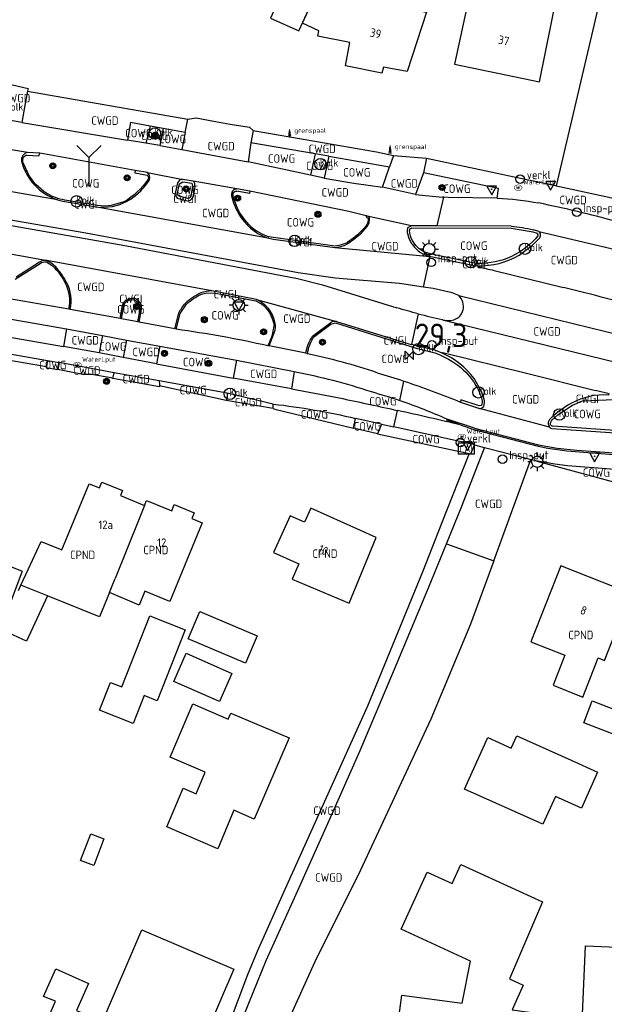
# Model space of a CAD drawing. Header units: metres. Extents: x 159597 to 163409, y 443622 to 446014.
# Tile 18 of 68: x 160207 to 160269, y 445674 to 445778. Entities that reach past the tile are written whole.
import ezdxf
from ezdxf.enums import TextEntityAlignment as Align

# ---------------------------------------------------------------- set-up
doc = ezdxf.new("R2010")
doc.units = ezdxf.units.M
doc.header["$LTSCALE"] = 4
doc.layers.get('0').update_dxf_attribs({"linetype": 'CONTINUOUS'})
for name, color, linetype in [('COWG', 7, 'CONTINUOUS'), ('CPND', 7, 'CONTINUOUS'), ('CWGD', 7, 'CONTINUOUS'), ('CWGI', 7, 'CONTINUOUS'), ('G_GBIP1', 2, 'ByLayer'), ('G_OTD', 32, 'CONTINUOUS'), ('G_OWG', 6, 'CONTINUOUS'), ('G_PND', 1, 'CONTINUOUS'), ('G_WGD', 7, 'CONTINUOUS'), ('G_WGI', 1, 'CONTINUOUS'), ('LVGO', 3, 'CONTINUOUS'), ('NAR', 7, 'CONTINUOUS'), ('PPALHM', 10, 'CONTINUOUS'), ('PVGO', 102, 'CONTINUOUS')]:
    doc.layers.add(name, color=color, linetype=linetype)
for name, color, linetype, true_color in [('PBRD', 7, 'CONTINUOUS', 0xbd2877), ('PKST', 7, 'CONTINUOUS', 0xbd2877), ('PPAL', 7, 'CONTINUOUS', 0xbd2877), ('PPUT', 7, 'CONTINUOUS', 0xbd2877)]:
    doc.layers.add(name, color=color, linetype=linetype, true_color=true_color)
doc.styles.add('ISO', font='ISO')
doc.styles.get("Standard").update_dxf_attribs({"font": 'ISO'})
doc.linetypes.add('HAAG', pattern='A,0.25,-0.25,[151,BLOK.SHX,S=0.25,R=0,X=0,Y=0],-0.25,0.25', length=1)

# ---------------------------------------------------------------- blocks, each defined once
blk = doc.blocks.new('boom')
at = {"color": 0}
for radius in [0.315, 0.225, 0.135]:
    blk.add_circle((0, 0), radius, dxfattribs=at)
blk = doc.blocks.new('verkeersbord')
at = {"color": 0}
for p, q in [((0.5, 0.32), (-0.5, 0.32)), ((-0.5, 0.32), (0, -0.6)), ((0, -0.6), (0.5, 0.32))]:
    blk.add_line(p, q, dxfattribs=at)
blk = doc.blocks.new('kolk')
at = {"color": 0}
blk.add_circle((0, 0), 0.6, dxfattribs=at)
at = {"color": 0, "linetype": 'Continuous', "style": 'ISO'}
blk.add_attdef('KOLK', (-0.04, -0.26), '', height=0.8, dxfattribs=at)
blk = doc.blocks.new('grensmarkering')
at = {"linetype": 'ByBlock', "lineweight": -2}
h = blk.add_hatch(color=0, dxfattribs=at)
h.dxf.hatch_style = 1
h.paths.add_polyline_path([(0.09, 0.55, 0.219912), (0.05, 0.61, -0.457379), (0.04, 0.66, 2.245674), (-0.04, 0.66, -0.457379), (-0.05, 0.61, 0.219912), (-0.09, 0.55), (-0.15, 0.04), (-0.18, 0.04), (-0.18, 0.01, 0.018367), (-0.1, 0, -0.954633), (0.1, 0, 0.018367), (0.18, 0.01), (0.18, 0.04), (0.15, 0.04)])
at = {"linetype": 'ByBlock', "lineweight": -2, "true_color": 0x681648}
h = blk.add_hatch(color=219, dxfattribs=at)
h.dxf.hatch_style = 1
h.paths.add_polyline_path([(0.1, 0, 1), (-0.1, 0, 1)])
at = {"linetype": 'ByBlock', "lineweight": -2}
h = blk.add_hatch(color=0, dxfattribs=at)
h.dxf.hatch_style = 1
h.paths.add_polyline_path([(0.18, -0.04, -0.022381), (0.08, -0.06, -0.528879), (-0.08, -0.06, -0.022381), (-0.18, -0.04), (-0.18, -0.13, 0.083333), (0.18, -0.13)])
at = {"color": 0, "linetype": 'ByBlock', "lineweight": -2}
blk.add_attdef('GRENSMARKERING', (0.5, 0.35), '', height=0.5, dxfattribs=at)
blk = doc.blocks.new('lichtmast')
at = {"color": 0}
for p, q in [((-0.6, 0), (-1, 0)), ((-0.71, 0.71), (-0.42, 0.42)), ((0, 0.6), (0, 1)), ((0.42, 0.42), (0.71, 0.71)), ((0.6, 0), (1, 0)), ((-0.42, -0.42), (-0.71, -0.71)), ((0, -0.6), (0, -1)), ((0.42, -0.42), (0.71, -0.71))]:
    blk.add_line(p, q, dxfattribs=at)
blk.add_circle((0, 0), 0.6, dxfattribs=at)
blk = doc.blocks.new('verkeersbord-pl')
at = {"linetype": 'Continuous'}
blk.add_circle((0, 0), 0.03, dxfattribs=at)
blk = doc.blocks.new('klok')
at = {"color": 0}
blk.add_circle((0, 0), 0.45, dxfattribs=at)
at = {"style": 'ISO'}
blk.add_attdef('KLOK', (0.7, 0), '', height=0.9, dxfattribs=at)
blk = doc.blocks.new('verklikker')
at = {"color": 0}
blk.add_circle((0, 0), 0.45, dxfattribs=at)
at = {"color": 0, "style": 'ISO'}
blk.add_attdef('VERKLIKKER', (0.7, 0), '', height=0.9, dxfattribs=at)
blk = doc.blocks.new('waterleidingput')
at = {"linetype": 'ByBlock', "lineweight": -2}
h = blk.add_hatch(color=0, dxfattribs=at)
h.dxf.hatch_style = 1
edge = h.paths.add_edge_path()
edge.add_spline(control_points=[(0.44, 0), (0.44, 0.04), (0.43, 0.09), (0.36, 0.2), (0.28, 0.26), (0.09, 0.32), (-0.02, 0.33), (-0.22, 0.29), (-0.31, 0.24), (-0.42, 0.12), (-0.44, 0.06), (-0.44, -0.06), (-0.42, -0.12), (-0.33, -0.22), (-0.28, -0.26), (-0.1, -0.33), (0.04, -0.33), (0.27, -0.27), (0.37, -0.2), (0.43, -0.08), (0.44, -0.04), (0.44, 0)], knot_values=[0, 0, 0, 0, 0.380029, 0.380029, 1.118666, 1.118666, 1.857303, 1.857303, 2.59594, 2.59594, 3.13294, 3.13294, 3.66994, 3.66994, 4.20694, 4.20694, 5.079565, 5.079565, 5.952189, 5.952189, 6.283185, 6.283185, 6.283185, 6.283185], degree=3, periodic=0)
edge = h.paths.add_edge_path(flags=16)
edge.add_ellipse((0, 0), major_axis=(0.392, 0), ratio=0.689655, start_angle=0, end_angle=360)
h = blk.add_hatch(color=0, dxfattribs=at)
h.dxf.hatch_style = 1
h.paths.add_polyline_path([(-0.05, -0.09, -0.141608), (-0.09, -0.05), (-0.1, -0.09), (-0.17, 0.17), (-0.22, 0.17), (-0.13, -0.17), (-0.08, -0.17)])
at = {"linetype": 'ByBlock', "lineweight": -2, "true_color": 0x104b6e}
h = blk.add_hatch(color=156, dxfattribs=at)
h.dxf.hatch_style = 1
h.paths.add_polyline_path([(0.1, 0, 1), (-0.1, 0, 1)])
at = {"linetype": 'ByBlock', "lineweight": -2}
h = blk.add_hatch(color=0, dxfattribs=at)
h.dxf.hatch_style = 1
h.paths.add_polyline_path([(0.02, 0.17), (-0.03, 0.17), (-0.05, 0.09, -0.269854), (0.05, 0.09)])
h = blk.add_hatch(color=0, dxfattribs=at)
h.dxf.hatch_style = 1
h.paths.add_polyline_path([(0.23, 0.17), (0.17, 0.17), (0.1, -0.09), (0.09, -0.05, -0.141608), (0.05, -0.09), (0.07, -0.17), (0.12, -0.17)])
at = {"color": 0, "linetype": 'ByBlock', "lineweight": -2}
blk.add_attdef('WATERLEIDINGPUT', (0.5, 0.35), '', height=0.5, dxfattribs=at)
blk = doc.blocks.new('schk-cai')
at = {"color": 0}
for p, q in [((0.86, 0.56), (-0.86, 0.56)), ((-0.86, 0.56), (-0.86, -0.56)), ((0.86, -0.56), (0.86, 0.56)), ((-0.86, -0.56), (0.86, -0.56))]:
    blk.add_line(p, q, dxfattribs=at)
at = {"color": 0, "linetype": 'Continuous', "style": 'ISO'}
blk.add_attdef('CAI', text='', height=0.8, dxfattribs=at).set_placement((-0.02, -0.03), align=Align.MIDDLE_CENTER)
blk = doc.blocks.new('wegwijzer')
at = {"color": 0}
for q in [(-0.424, 1.424), (0.424, 1.424), (0, 0)]:
    blk.add_line((0, 1), q, dxfattribs=at)
blk = doc.blocks.new('kilometerpaal')
at = {"color": 0}
for p, q in [((-0.44, 0.44), (0.44, -0.44)), ((-0.44, -0.44), (-0.44, 0.44)), ((0.44, 0.44), (-0.44, -0.44)), ((0.44, -0.44), (0.44, 0.44))]:
    blk.add_line(p, q, dxfattribs=at)
at = {"color": 0, "style": 'ISO'}
blk.add_attdef('KILOMETERPAAL', (0.59, 0.87), '', height=2.5, dxfattribs=at)

msp = doc.modelspace()

# ---------------------------------------------------------------- linework, layer by layer
at = {"layer": 'G_GBIP1', "transparency": 33554687}
msp.add_lwpolyline([(160238.681, 445781.437), (160235.686, 445782.797), (160233.616, 445778.237), (160236.611, 445776.877), (160238.681, 445781.437)], dxfattribs=at)
at = {"layer": 'G_OTD', "linetype": 'Continuous', "transparency": 33554687}
for points in [[(160205.164, 445713.802), (160204.444, 445711.885), (160199.93, 445713.738), (160202.879, 445721.728), (160207.458, 445719.908), (160205.164, 445713.802)], [(160207.056, 445717.884), (160207.308, 445718.428)], [(160210.121, 445717.292), (160207.912, 445712.526), (160205.164, 445713.802)], [(160232.207, 445713.092), (160230.98, 445710.199), (160224.943, 445712.764), (160226.171, 445715.658), (160232.207, 445713.092)], [(160224.616, 445713.73), (160221.664, 445706.238), (160220.298, 445706.778), (160219.125, 445703.842), (160215.6, 445705.245), (160216.758, 445708.176), (160217.928, 445707.714), (160220.879, 445715.205), (160224.616, 445713.73)], [(160229.52, 445709.128), (160228.222, 445706.171), (160223.416, 445708.284), (160224.713, 445711.241), (160229.52, 445709.128)], [(160270.731, 445702.34), (160266.619, 445703.902), (160267.5, 445706.227), (160271.404, 445704.725), (160272.064, 445707.062), (160274.942, 445706.247), (160274.281, 445703.904), (160276.338, 445703.321), (160275.627, 445700.801), (160270.691, 445702.199), (160270.731, 445702.34)], [(160225.775, 445696.437), (160226.743, 445698.705), (160223.039, 445700.291), (160225.433, 445705.9), (160229.151, 445704.309), (160229.421, 445704.943), (160235.561, 445702.315), (160231.898, 445693.74), (160229.754, 445694.715), (160228.069, 445690.622), (160222.685, 445692.951), (160224.421, 445697.016), (160225.775, 445696.437)], [(160258.975, 445701.254), (160259.56, 445702.552), (160265.292, 445699.962), (160268.088, 445698.699), (160266.385, 445694.919), (160263.629, 445696.157), (160262.311, 445693.219), (160254.062, 445696.925), (160256.513, 445702.366), (160258.975, 445701.254)], [(160214.661, 445692.205), (160216.063, 445691.671), (160214.996, 445688.868), (160213.594, 445689.401), (160214.661, 445692.205)], [(160236.623, 445670.779), (160246.937, 445671.26), (160247.46, 445675.194), (160253.806, 445674.344), (160254.692, 445678.791), (160247.372, 445682.137), (160250.115, 445688.151), (160252.747, 445686.948), (160253.673, 445688.977), (160262.279, 445685.045), (160258.811, 445676.924), (160260.254, 445676.237), (160259.068, 445673.639), (160264.962, 445672.85), (160264.349, 445668.24), (160248.72, 445670.334), (160249.028, 445667.67), (160247.372, 445667.625), (160247.933, 445653.983), (160237.544, 445653.463), (160236.623, 445670.779)], [(160209.705, 445675.057), (160210.995, 445677.956), (160214.419, 445676.426), (160213.177, 445673.587), (160215.918, 445672.411), (160220.063, 445682.078), (160229.738, 445677.92), (160220.065, 445655.358), (160221.846, 445654.593), (160219.467, 445649.043), (160208.009, 445653.964), (160212.604, 445664.682), (160207.619, 445666.819), (160210.939, 445674.546), (160209.705, 445675.057)], [(160268.03, 445666.581), (160268.241, 445671.495), (160266.415, 445671.574), (160266.792, 445680.38), (160279.292, 445679.856), (160279.274, 445679.433), (160277.673, 445679.502), (160277.214, 445668.518), (160278.555, 445668.461), (160278.44, 445665.724), (160266.156, 445666.248), (160266.174, 445666.663), (160268.03, 445666.581)]]:
    msp.add_lwpolyline(points, dxfattribs=at)
at = {"layer": 'G_OWG', "linetype": 'Continuous', "transparency": 33554687}
for points in [[(160220.929, 445766.842), (160220.491, 445765.03)], [(160222.306, 445766.593), (160221.939, 445764.785)], [(160238.313, 445763.909), (160237.831, 445761.672)], [(160239.742, 445763.66), (160239.254, 445761.368)], [(160194.645, 445744.12), (160210.002, 445741.479)], [(160210.002, 445741.479), (160209.984, 445741.379), (160211.209, 445741.159)], [(160210.119, 445742.127), (160210.002, 445741.479)], [(160228.943, 445737.909), (160225.736, 445738.622), (160221.917, 445739.459)], [(160233.895, 445737.076), (160234.081, 445737.002), (160242.354, 445734.976)], [(160242.354, 445734.976), (160242.568, 445736.013)], [(160245.303, 445735.411), (160244.901, 445734.385)], [(160244.901, 445734.385), (160242.354, 445734.976)], [(160244.901, 445734.385), (160254.551, 445732.316)], [(160261.569, 445731.555), (160274.056, 445728.166)]]:
    msp.add_lwpolyline(points, dxfattribs=at)
at = {"layer": 'G_PND', "linetype": 'Continuous', "transparency": 33554687}
for points in [[(160238.681, 445781.437), (160239.594, 445781.115), (160240.114, 445783.58), (160240.734, 445783.467), (160241.447, 445787.615), (160245.101, 445786.808), (160245.938, 445786.566), (160246.854, 445788.616), (160251.502, 445787.691), (160249.462, 445781.837), (160248.405, 445782.072), (160247.892, 445779.262), (160250.037, 445778.87), (160248.022, 445772.614), (160245.524, 445773.07), (160245.337, 445772.416), (160241.501, 445773.214), (160241.967, 445775.651), (160238.585, 445776.333), (160238.707, 445776.912), (160236.982, 445777.695), (160238.681, 445781.437)], [(160255.627, 445785.571), (160252.992, 445773.384), (160261.943, 445771.52), (160264.486, 445784.069), (160260.978, 445784.78)], [(160207.308, 445718.428), (160208.082, 445720.099), (160209.45, 445723.045), (160211.618, 445722.147), (160214.51, 445729.126), (160215.579, 445728.681), (160215.835, 445729.298), (160217.999, 445728.399), (160217.789, 445727.893), (160220.317, 445726.827)], [(160220.317, 445726.827), (160220.532, 445727.371), (160223.197, 445726.269), (160223.469, 445726.93), (160225.558, 445726.068), (160225.305, 445725.453), (160226.421, 445724.991), (160222.995, 445716.701), (160220.385, 445717.808), (160219.76, 445716.335), (160216.63, 445717.662)], [(160220.317, 445726.827), (160219.767, 445725.432), (160217.229, 445719.146)], [(160235.679, 445725.756), (160233.937, 445721.862), (160236.606, 445720.666), (160235.89, 445719.064), (160241.908, 445716.548), (160244.761, 445723.466), (160237.876, 445726.555), (160237.211, 445725.069), (160235.679, 445725.756)], [(160264.638, 445711.04), (160263.387, 445707.868), (160266.521, 445706.629), (160268.153, 445710.765), (160268.818, 445710.501), (160271.6, 445717.559), (160264.195, 445720.485), (160261.032, 445712.466), (160264.638, 445711.04)], [(160210.121, 445717.292), (160207.308, 445718.428)], [(160216.63, 445717.662), (160216.917, 445718.373), (160217.229, 445719.146)], [(160216.63, 445717.662), (160215.59, 445715.084), (160210.121, 445717.292)]]:
    msp.add_lwpolyline(points, dxfattribs=at)
at = {"layer": 'G_WGD', "linetype": 'Continuous', "transparency": 33554687}
for points in [[(160271.752, 445795.082), (160270.164, 445788.121), (160263.7, 445760.562)], [(160205.376, 445771.057), (160205.216, 445771.477), (160208.061, 445770.812), (160208.006, 445770.522)], [(160208.006, 445770.522), (160207.766, 445769.222), (160207.417, 445767.236)], [(160208.006, 445770.522), (160224.896, 445767.567)], [(160207.417, 445767.236), (160204.624, 445767.707)], [(160207.417, 445767.236), (160218.549, 445765.357)], [(160220.929, 445766.842), (160218.863, 445767.216), (160218.549, 445765.357)], [(160224.636, 445766.172), (160224.896, 445767.567)], [(160224.896, 445767.567), (160225.766, 445767.732), (160227.801, 445767.337), (160229.351, 445767.047), (160231.406, 445766.747), (160231.781, 445766.387)], [(160147.948, 445766.343), (160193.309, 445758.641), (160218.268, 445754.266), (160236.451, 445750.783), (160239.088, 445750.09), (160246.941, 445747.684)], [(160222.306, 445766.593), (160220.929, 445766.842)], [(160224.636, 445766.172), (160222.306, 445766.593)], [(160224.636, 445766.172), (160224.271, 445764.392)], [(160231.781, 445766.387), (160231.556, 445765.087)], [(160231.781, 445766.387), (160244.799, 445764.118), (160246.557, 445763.758)], [(160220.491, 445765.03), (160218.549, 445765.357)], [(160208.016, 445764.071), (160202.613, 445764.959)], [(160221.939, 445764.785), (160220.491, 445765.03)], [(160221.939, 445764.785), (160224.271, 445764.392)], [(160224.271, 445764.392), (160231.246, 445763.082)], [(160231.556, 445765.087), (160231.246, 445763.082)], [(160238.313, 445763.909), (160231.556, 445765.087)], [(160209.317, 445763.986), (160208.016, 445764.071)], [(160219.338, 445762.158), (160209.317, 445763.986)], [(160237.831, 445761.672), (160231.246, 445763.082)], [(160239.742, 445763.66), (160238.313, 445763.909)], [(160239.742, 445763.66), (160246.156, 445762.542)], [(160246.557, 445763.758), (160246.156, 445762.542)], [(160246.557, 445763.758), (160250.05, 445763.461)], [(160250.05, 445763.461), (160249.727, 445761.934)], [(160250.05, 445763.461), (160257.991, 445761.775), (160258.62, 445761.641), (160263.661, 445760.57), (160263.7, 445760.562)], [(160220.633, 445761.949), (160219.338, 445762.158)], [(160245.422, 445760.41), (160246.156, 445762.542)], [(160211.163, 445759.072), (160198.017, 445761.348)], [(160220.633, 445761.949), (160224.382, 445761.223)], [(160225.459, 445761.053), (160224.382, 445761.223)], [(160230.078, 445760.23), (160225.459, 445761.053)], [(160239.254, 445761.368), (160237.831, 445761.672)], [(160239.254, 445761.368), (160242.401, 445760.83)], [(160249.727, 445761.934), (160248.883, 445759.641)], [(160257.494, 445759.251), (160257.628, 445760.27), (160249.727, 445761.934)], [(160223.797, 445760.866), (160223.512, 445759.583), (160223.781, 445759.261), (160224.872, 445758.971)], [(160225.653, 445760.492), (160225.448, 445759.398)], [(160231.417, 445759.977), (160230.078, 445760.23)], [(160241.858, 445757.837), (160231.417, 445759.977)], [(160242.401, 445760.83), (160245.422, 445760.41)], [(160248.883, 445759.641), (160245.422, 445760.41)], [(160263.7, 445760.562), (160264.076, 445760.482), (160269.596, 445759.284), (160269.728, 445759.247)], [(160249.748, 445749.862), (160247.213, 445750.229), (160240.42, 445750.794), (160236.52, 445751.366), (160214.14, 445755.549), (160193.412, 445759.148)], [(160211.716, 445758.927), (160215.686, 445758.261)], [(160248.883, 445759.641), (160251.751, 445759.367)], [(160251.177, 445756.329), (160251.878, 445759.355)], [(160251.878, 445759.355), (160251.751, 445759.367)], [(160257.494, 445759.251), (160252.345, 445759.311), (160251.878, 445759.355)], [(160215.686, 445758.261), (160233.153, 445755.101)], [(160243.701, 445757.383), (160241.858, 445757.837)], [(160243.084, 445755.459), (160243.84, 445756.29), (160244.016, 445756.631), (160244.049, 445757.057)], [(160248.467, 445756.344), (160243.809, 445757.36)], [(160248.467, 445756.344), (160248.06, 445756.119), (160248.007, 445755.817)], [(160251.11, 445756.329), (160248.467, 445756.344)], [(160251.177, 445756.329), (160251.11, 445756.329)], [(160258.967, 445756.284), (160251.177, 445756.329)], [(160261.89, 445755.731), (160261.324, 445755.911)], [(160233.153, 445755.101), (160233.895, 445754.907), (160240.381, 445754.044)], [(160259.802, 445753.23), (160261.233, 445754.291), (160261.92, 445754.994)], [(160261.89, 445755.731), (160269.527, 445753.943), (160269.556, 445753.864)], [(160209.888, 445752.685), (160200.721, 445754.327)], [(160240.381, 445754.044), (160250.431, 445753.106)], [(160210.043, 445752.657), (160209.888, 445752.685)], [(160227.421, 445749.46), (160210.043, 445752.657)], [(160249.748, 445749.862), (160250.431, 445753.106)], [(160250.518, 445753.098), (160250.431, 445753.106)], [(160250.518, 445753.098), (160255.069, 445752.15), (160255.459, 445752.123)], [(160209.264, 445752.501), (160206.811, 445750.919)], [(160255.459, 445752.123), (160255.448, 445752.026)], [(160257.179, 445751.625), (160264.478, 445749.836)], [(160212.352, 445747.55), (160196.17, 445750.362)], [(160253.445, 445748.967), (160252.764, 445749.266), (160250.744, 445749.717), (160249.748, 445749.862)], [(160232.119, 445748.56), (160227.421, 445749.46)], [(160232.119, 445748.56), (160240.557, 445746.234)], [(160253.445, 445748.967), (160272.383, 445744.35)], [(160195.613, 445748.353), (160212.115, 445745.45)], [(160212.491, 445747.513), (160212.352, 445747.55)], [(160217.766, 445746.551), (160212.491, 445747.513)], [(160217.766, 445746.551), (160218.009, 445747.928), (160218.176, 445748.319)], [(160219.781, 445746.176), (160220.011, 445747.528), (160220, 445747.96)], [(160195.236, 445746.489), (160211.79, 445743.599)], [(160217.925, 445746.533), (160217.766, 445746.551)], [(160219.619, 445746.206), (160217.925, 445746.533)], [(160223.53, 445745.461), (160223.941, 445747.14)], [(160249.156, 445747.054), (160248.476, 445743.824)], [(160212.115, 445745.45), (160211.79, 445743.599)], [(160212.115, 445745.45), (160215.898, 445744.767)], [(160219.781, 445746.176), (160219.619, 445746.206)], [(160223.53, 445745.461), (160219.781, 445746.176)], [(160223.676, 445745.415), (160223.53, 445745.461)], [(160238.046, 445744.686), (160239.963, 445746.144)], [(160240.557, 445746.234), (160248.198, 445743.896), (160248.476, 445743.824)], [(160252.022, 445746.356), (160271.742, 445741.535)], [(160194.743, 445744.846), (160210.119, 445742.127)], [(160215.898, 445744.767), (160215.564, 445742.917)], [(160215.898, 445744.767), (160218.426, 445744.276)], [(160233.486, 445743.657), (160234.014, 445745.051)], [(160215.564, 445742.917), (160211.79, 445743.599)], [(160218.426, 445744.276), (160218.071, 445742.45)], [(160218.426, 445744.276), (160221.951, 445743.633)], [(160221.951, 445743.633), (160221.614, 445741.783)], [(160221.951, 445743.633), (160230.013, 445742.167)], [(160233.486, 445743.657), (160233.343, 445743.667)], [(160237.33, 445742.884), (160233.486, 445743.657)], [(160251.698, 445742.886), (160251.017, 445743.17), (160248.476, 445743.824)], [(160218.071, 445742.45), (160215.564, 445742.917)], [(160221.614, 445741.783), (160218.071, 445742.45)], [(160237.522, 445742.835), (160237.33, 445742.884)], [(160251.698, 445742.886), (160251.76, 445742.959), (160260.593, 445740.784)], [(160210.119, 445742.127), (160211.347, 445741.906)], [(160211.347, 445741.906), (160211.209, 445741.159)], [(160217.153, 445740.839), (160211.347, 445741.906)], [(160221.614, 445741.783), (160229.666, 445740.258)], [(160230.013, 445742.167), (160229.666, 445740.258)], [(160230.013, 445742.167), (160236.097, 445740.95)], [(160217, 445740.213), (160216.816, 445740.291), (160214.756, 445740.642), (160213.836, 445740.652), (160211.209, 445741.159)], [(160217, 445740.213), (160217.153, 445740.839)], [(160221.917, 445739.459), (160221.917, 445739.395), (160221.916, 445739.332), (160217, 445740.213)], [(160221.868, 445739.969), (160217.153, 445740.839)], [(160235.814, 445739.139), (160229.666, 445740.258)], [(160236.097, 445740.95), (160235.814, 445739.139)], [(160256.123, 445738.055), (160255.856, 445738.849), (160255.077, 445740.212)], [(160260.593, 445740.784), (160267.869, 445738.967)], [(160229.042, 445738.677), (160221.868, 445739.969)], [(160247.229, 445737.91), (160247.66, 445739.956)], [(160229.042, 445738.677), (160229.061, 445738.207), (160228.943, 445737.909)], [(160233.895, 445737.528), (160229.042, 445738.677)], [(160235.814, 445739.139), (160241.231, 445738.105)], [(160269.262, 445738.486), (160269.297, 445738.613), (160267.869, 445738.967)], [(160233.895, 445737.076), (160228.943, 445737.909)], [(160233.895, 445737.076), (160233.895, 445737.528)], [(160253.627, 445737.742), (160255.633, 445737.065)], [(160246.618, 445735.117), (160247.006, 445736.85)], [(160263.013, 445735.078), (160255.633, 445737.065)], [(160245.303, 445735.411), (160242.568, 445736.013)], [(160245.303, 445735.411), (160246.618, 445735.117)], [(160255.097, 445733.218), (160246.618, 445735.117)], [(160253.715, 445735.313), (160252.194, 445735.837), (160252.23, 445735.946)], [(160255.1, 445734.994), (160252.23, 445735.946)], [(160262.864, 445735.455), (160263.013, 445735.078)], [(160255.1, 445734.994), (160261.87, 445733.242), (160263.832, 445732.881), (160265.877, 445732.67), (160272.827, 445732.163)], [(160263.25, 445734.963), (160269.921, 445734.496)], [(160252.151, 445722.774), (160253.789, 445726.749), (160256.153, 445732.904), (160256.172, 445732.953)], [(160254.551, 445732.316), (160254.722, 445732.279), (160255.097, 445733.218)], [(160255.097, 445733.218), (160256.118, 445732.967), (160256.172, 445732.953)], [(160256.172, 445732.953), (160260.568, 445731.828), (160261.036, 445731.7)], [(160254.551, 445732.316), (160251.626, 445724.941), (160249.678, 445719.894), (160243.836, 445705.681), (160235.105, 445686.348), (160232.207, 445679.8), (160231.204, 445677.324), (160229.252, 445672.217), (160227.492, 445667.736), (160225.846, 445662.552), (160223.348, 445654.375), (160222.935, 445653.016)], [(160257.134, 445720.984), (160261.036, 445731.7)], [(160261.569, 445731.555), (160261.036, 445731.7)], [(160273.56, 445730.34), (160264.927, 445731.033), (160263.561, 445731.187), (160261.569, 445731.555)], [(160224.074, 445652.67), (160224.821, 445655.182), (160225.916, 445658.848), (160227.064, 445662.498), (160228.263, 445666.132), (160229.229, 445668.892), (160230.252, 445671.631), (160231.332, 445674.349), (160233.14, 445678.849), (160236.48, 445686.219), (160239.781, 445693.605), (160243.045, 445701.009), (160246.665, 445709.573), (160250.247, 445718.153), (160252.151, 445722.774)], [(160252.151, 445722.774), (160257.134, 445720.984)], [(160257.134, 445720.984), (160254.701, 445714.303), (160250.515, 445704.312), (160243.064, 445688.292), (160238.277, 445678.687), (160234.564, 445670.465), (160232.508, 445663.613), (160231.01, 445658.397), (160230.313, 445655.477), (160230.298, 445652.129), (160230.435, 445651.846)]]:
    msp.add_lwpolyline(points, dxfattribs=at)
for points in [[(160208.016, 445764.071, 0.4015549), (160207.371, 445763.172)], [(160207.371, 445763.172, 0.0833867), (160207.911, 445761.829)], [(160207.911, 445761.829, 0.1968925), (160211.163, 445759.072)], [(160218.814, 445759.097, 0.1003401), (160220.859, 445761.178)], [(160220.859, 445761.178, 0.3368004), (160220.633, 445761.949)], [(160224.382, 445761.223, 0.2952901), (160223.797, 445760.866)], [(160225.653, 445760.492, 0.227469), (160225.459, 445761.053)], [(160230.078, 445760.23, 0.4733051), (160229.5, 445759.483)], [(160211.163, 445759.072, 0.0420214), (160211.716, 445758.927)], [(160218.814, 445759.097, -0.1586824), (160215.686, 445758.261)], [(160224.872, 445758.971, 0.3419807), (160225.448, 445759.398)], [(160229.5, 445759.483, 0.0698032), (160230.279, 445757.574)], [(160257.494, 445759.251, -0.0344654), (160261.87, 445758.742)], [(160270.004, 445756.806, 0.0142166), (160261.87, 445758.742)], [(160230.279, 445757.574, 0.1733889), (160233.153, 445755.101)], [(160243.809, 445757.36, 0.0657768), (160243.701, 445757.383)], [(160244.049, 445757.057, 0.3192259), (160243.809, 445757.36)], [(160248.007, 445755.817, 0.1394249), (160248.562, 445754.345)], [(160258.967, 445756.284, -0.0403032), (160261.324, 445755.911)], [(160243.084, 445755.459, -0.0581628), (160241.554, 445754.324)], [(160261.92, 445754.994, 0.4477375), (160261.89, 445755.731)], [(160240.381, 445754.044, 0.0665695), (160241.554, 445754.324)], [(160248.562, 445754.345, 0.2039014), (160250.518, 445753.098)], [(160209.888, 445752.685, 0.1216166), (160209.264, 445752.501)], [(160211.087, 445751.868, 0.096591), (160210.043, 445752.657)], [(160255.459, 445752.123, 0.1410778), (160259.802, 445753.23)], [(160212.111, 445750.363, 0.0597278), (160211.087, 445751.868)], [(160255.448, 445752.026, 0.0028684), (160257.179, 445751.625)], [(160212.491, 445747.513, 0.1937026), (160212.111, 445750.363)], [(160273.568, 445747.469, 0.0040802), (160264.478, 445749.836)], [(160218.176, 445748.319, -0.2710548), (160219.206, 445748.686)], [(160220, 445747.96, 0.2618478), (160219.206, 445748.686)], [(160226.265, 445749.251, 0.0762146), (160224.664, 445748.182)], [(160227.421, 445749.46, 0.0893092), (160226.265, 445749.251)], [(160234.084, 445746.171, 0.2374674), (160232.119, 445748.56)], [(160253.898, 445747.453, 0.2832901), (160253.445, 445748.967)], [(160223.941, 445747.14, -0.0662745), (160224.664, 445748.182)], [(160249.156, 445747.054, -0.0097829), (160246.941, 445747.684)], [(160249.156, 445747.054, 0.0109545), (160251.696, 445746.44)], [(160251.696, 445746.44, 0.0432359), (160252.022, 445746.356)], [(160252.022, 445746.356, 0.1620532), (160253.213, 445746.545)], [(160253.213, 445746.545, 0.2166332), (160253.898, 445747.453)], [(160233.343, 445743.667, 0.0215054), (160223.676, 445745.415)], [(160234.014, 445745.051, 0.1446359), (160234.084, 445746.171)], [(160240.557, 445746.234, 0.1483146), (160239.963, 445746.144)], [(160237.33, 445742.884, -0.1041954), (160238.046, 445744.686)], [(160244.84, 445740.84, 0.0304453), (160237.522, 445742.835)], [(160255.077, 445740.212, 0.1359874), (160251.698, 445742.886)], [(160236.097, 445740.95, -0.0342056), (160244.223, 445738.84)], [(160244.84, 445740.84, -0.0079131), (160247.66, 445739.956)], [(160221.868, 445739.969, -0.0411732), (160221.917, 445739.459)], [(160247.66, 445739.956, -0.0174517), (160253.627, 445737.742)], [(160244.223, 445738.84, -0.0140666), (160247.229, 445737.91)], [(160269.262, 445738.486, 0.1433977), (160265.315, 445737.614)], [(160233.895, 445737.528, -0.0305685), (160242.568, 445736.013)], [(160241.231, 445738.105, -0.0025881), (160247.006, 445736.85)], [(160247.229, 445737.91, -0.0232936), (160252.23, 445735.946)], [(160255.633, 445737.065, 0.2394362), (160256.094, 445737.283)], [(160256.094, 445737.283, 0.133426), (160256.123, 445738.055)], [(160265.315, 445737.614, 0.0589375), (160263.118, 445736.024)], [(160253.715, 445735.313, 0.0030392), (160247.006, 445736.85)], [(160263.118, 445736.024, 0.1831529), (160262.864, 445735.455)], [(160263.013, 445735.078, 0.1816584), (160263.25, 445734.963)]]:
    msp.add_lwpolyline(points, format="xyb", dxfattribs=at)
at = {"layer": 'G_WGI', "linetype": 'Continuous', "transparency": 33554687}
for points in [[(160207.554, 445762.982, -0.1842864), (160207.598, 445763.568)], [(160207.598, 445763.568, -0.228095), (160207.95, 445763.794)], [(160210.028, 445759.741, -0.1291075), (160208.04, 445761.905)], [(160220.722, 445761.245, -0.1204082), (160218.142, 445758.859)], [(160220.609, 445761.678, -0.3257498), (160220.722, 445761.245)], [(160229.682, 445759.81, -0.3200093), (160230.06, 445759.979)], [(160211.931, 445759.047, -0.0922851), (160210.028, 445759.741)], [(160231.54, 445756.254, -0.0921251), (160230.088, 445758.267)], [(160243.687, 445757.234, -0.4172222), (160243.904, 445757.022)], [(160231.54, 445756.254, 0.0774288), (160233.449, 445755.152)], [(160243.365, 445755.963, -0.0657728), (160241.715, 445754.586)], [(160243.872, 445756.673, -0.1141905), (160243.365, 445755.963)], [(160248.577, 445754.796, -0.1305003), (160248.257, 445755.821)], [(160249.868, 445753.567, -0.1817532), (160248.577, 445754.796)], [(160261.82, 445755.327, -0.2388417), (160255.457, 445752.373)], [(160241.715, 445754.586, -0.0961105), (160240.82, 445754.264)], [(160209.342, 445752.373, -0.1716402), (160209.988, 445752.516)], [(160209.988, 445752.516, -0.0962487), (160210.971, 445751.773)], [(160210.971, 445751.773, -0.0594321), (160211.975, 445750.3)], [(160212.352, 445747.55, 0.1923381), (160211.975, 445750.3)], [(160218.3, 445748.234, -0.2641706), (160219.175, 445748.539)], [(160219.175, 445748.539, -0.2563833), (160219.854, 445747.927)], [(160224.771, 445748.076, -0.0763075), (160226.328, 445749.115)], [(160232.073, 445748.416, -0.0866386), (160233.051, 445747.765)], [(160233.051, 445747.765, -0.1423477), (160233.988, 445745.831)], [(160233.343, 445743.667, 0.0965432), (160233.988, 445745.831)], [(160237.522, 445742.835, -0.1162684), (160238.16, 445744.589)], [(160250.94, 445742.933, -0.0807458), (160253.666, 445741.375)], [(160253.666, 445741.375, -0.1002513), (160255.411, 445739.19)], [(160255.411, 445739.19, -0.0643085), (160255.877, 445738.008)], [(160255.877, 445738.008, -0.1476391), (160255.853, 445737.385)], [(160263.129, 445735.359, -0.2594358), (160263.31, 445735.864)], [(160263.351, 445735.21, -0.4180463), (160263.129, 445735.359)]]:
    msp.add_lwpolyline(points, format="xyb", dxfattribs=at)
for points in [[(160207.95, 445763.794), (160209.206, 445763.705), (160209.317, 445763.986)], [(160208.04, 445761.905), (160207.554, 445762.982)], [(160219.338, 445762.158), (160219.299, 445761.911), (160220.609, 445761.678)], [(160225.361, 445760.77), (160225.403, 445760.503), (160225.205, 445759.457), (160225.027, 445759.253), (160224.901, 445759.221), (160223.976, 445759.453), (160223.762, 445759.627), (160224.029, 445760.774), (160224.361, 445760.973), (160225.336, 445760.832), (160225.361, 445760.77)], [(160231.417, 445759.977), (160231.396, 445759.729), (160230.06, 445759.979)], [(160218.142, 445758.859), (160216.813, 445758.474), (160216.238, 445758.409), (160215.329, 445758.478), (160211.931, 445759.047)], [(160230.088, 445758.267), (160229.671, 445759.4), (160229.682, 445759.81)], [(160243.701, 445757.383), (160243.687, 445757.234)], [(160243.904, 445757.022), (160243.872, 445756.673)], [(160261.82, 445755.327), (160261.762, 445755.516), (160261.276, 445755.665), (160258.959, 445756.034), (160248.493, 445756.093), (160248.268, 445755.975), (160248.257, 445755.821)], [(160240.82, 445754.264), (160240.383, 445754.196), (160233.449, 445755.152)], [(160255.457, 445752.373), (160255.106, 445752.397), (160250.568, 445753.343), (160249.868, 445753.567)], [(160206.717, 445750.705), (160209.342, 445752.373)], [(160226.328, 445749.115), (160226.895, 445749.266), (160227.808, 445749.236), (160232.073, 445748.416)], [(160217.925, 445746.533), (160218.156, 445747.897), (160218.3, 445748.234)], [(160219.619, 445746.206), (160219.863, 445747.551), (160219.854, 445747.927)], [(160223.676, 445745.415), (160224.083, 445747.087), (160224.771, 445748.076)], [(160238.16, 445744.589), (160239.979, 445745.974), (160240.474, 445746.096), (160248.979, 445743.41), (160250.94, 445742.933)], [(160255.853, 445737.385), (160255.6, 445737.333), (160253.661, 445737.967), (160253.627, 445737.742)], [(160263.31, 445735.864), (160263.906, 445736.382), (160265.441, 445737.398), (160266.484, 445737.871), (160270.65, 445738.044), (160270.868, 445737.859), (160270.078, 445734.936), (160269.898, 445734.749), (160263.351, 445735.21)], [(160253.715, 445735.313), (160255.053, 445734.852), (160261.832, 445733.097), (160262.82, 445732.895), (160264.837, 445732.606), (160273.819, 445731.9)]]:
    msp.add_lwpolyline(points, dxfattribs=at)
at = {"layer": 'LVGO', "linetype": 'HAAG', "transparency": 33554687}
msp.add_lwpolyline([(160228.943, 445737.909), (160225.736, 445738.622), (160221.917, 445739.459)], dxfattribs=at)

# ---------------------------------------------------------------- block references
at = {"layer": 'PBRD', "transparency": 33554687, "xscale": 3, "yscale": 3, "zscale": 3}
msp.add_blockref('wegwijzer', (160214.483, 445760.537), dxfattribs=at)
at = {"layer": 'PBRD', "transparency": 33554687}
for p in [(160259.913, 445761.248), (160253.623, 445733.469)]:
    msp.add_blockref('verklikker', p, dxfattribs=at).add_auto_attribs({'VERKLIKKER': 'verkl '})
for p in [(160263.128, 445760.679), (160256.922, 445760.195), (160230.267, 445747.961), (160254.367, 445733.22), (160267.768, 445732.023)]:
    msp.add_blockref('verkeersbord', p, dxfattribs=at)
at = {"layer": 'PKST', "transparency": 33554687}
msp.add_blockref('schk-cai', (160254.24, 445732.858), dxfattribs=at).add_auto_attribs({'CAI': 'CAI'})
at = {"layer": 'PPAL', "transparency": 33554687}
for p in [(160235.621, 445765.787), (160246.214, 445764.084)]:
    msp.add_blockref('grensmarkering', p, dxfattribs=at).add_auto_attribs({'GRENSMARKERING': 'grenspaal'})
for name, p in [('verkeersbord-pl', (160214.483, 445760.537)), ('verkeersbord-pl', (160256.922, 445760.195)), ('verkeersbord-pl', (160263.128, 445760.679)), ('lichtmast', (160250.332, 445753.863)), ('lichtmast', (160230.267, 445747.961)), ('verkeersbord-pl', (160254.367, 445733.22)), ('lichtmast', (160261.722, 445731.45)), ('verkeersbord-pl', (160267.768, 445732.023))]:
    msp.add_blockref(name, p, dxfattribs=at)
at = {"layer": 'PPALHM', "transparency": 33554687}
msp.add_blockref('kilometerpaal', (160248.229, 445742.654), dxfattribs=at).add_auto_attribs({'KILOMETERPAAL': '29,3'})
at = {"layer": 'PPUT', "transparency": 33554687}
for name, p, values in [('kolk', (160205.691, 445768.737), {'KOLK': 'Kolk'}), ('kolk', (160221.416, 445766.062), {'KOLK': 'Kolk'}), ('kolk', (160238.871, 445762.837), {'KOLK': 'Kolk'}), ('waterleidingput', (160259.709, 445760.354), {'WATERLEIDINGPUT': 'WaterLput'}), ('kolk', (160213.181, 445758.912), {'KOLK': 'Kolk'}), ('klok', (160265.884, 445757.763), {'KLOK': 'Insp-put'}), ('kolk', (160236.151, 445754.741), {'KOLK': 'Kolk'}), ('kolk', (160260.424, 445753.914), {'KOLK': 'Kolk'}), ('klok', (160250.538, 445752.476), {'KLOK': 'Insp-put'}), ('kolk', (160254.739, 445752.483), {'KOLK': 'Kolk'}), ('klok', (160250.624, 445743.775), {'KLOK': 'Insp-put'}), ('kolk', (160249.211, 445743.33), {'KOLK': 'Kolk'}), ('waterleidingput', (160213.259, 445741.651), {'WATERLEIDINGPUT': 'WaterLput'}), ('kolk', (160229.333, 445738.614), {'KOLK': 'Kolk'}), ('kolk', (160255.536, 445738.765), {'KOLK': 'Kolk'}), ('kolk', (160264.05, 445736.43), {'KOLK': 'Kolk'}), ('waterleidingput', (160253.781, 445734.074), {'WATERLEIDINGPUT': 'WaterLput'}), ('klok', (160258.066, 445731.709), {'KLOK': 'Insp-put'})]:
    msp.add_blockref(name, p, dxfattribs=at).add_auto_attribs(values)
at = {"layer": 'PVGO', "transparency": 33554687}
for p in [(160221.442, 445765.892), (160210.666, 445762.652), (160218.5, 445761.396), (160224.72, 445760.225), (160251.686, 445760.368), (160230.147, 445759.244), (160238.612, 445757.55), (160219.516, 445747.827), (160226.639, 445746.424), (160232.886, 445745.153), (160239.086, 445744.053), (160222.436, 445742.874), (160227.103, 445741.831), (160216.336, 445739.932)]:
    msp.add_blockref('boom', p, dxfattribs=at)

# ---------------------------------------------------------------- texts
at = {"layer": 'COWG', "transparency": 33554687, "style": 'ISO'}
for p in [(160219.739, 445766.107), (160221.399, 445765.817), (160223.288, 445765.487), (160234.78, 445763.425), (160238.787, 445762.647), (160242.705, 445761.966), (160214.137, 445760.814), (160224.583, 445760.12), (160253.256, 445760.246), (160236.769, 445756.703), (160255.037, 445754.232), (160218.889, 445747.521), (160228.831, 445746.889), (160216.995, 445743.602), (160225.814, 445741.96), (160246.745, 445742.296), (160210.666, 445741.643), (160225.465, 445739.001), (160245.457, 445737.832), (160238.232, 445736.446), (160266.99, 445736.485), (160243.829, 445735.185), (160249.999, 445733.826), (160267.958, 445730.306)]:
    msp.add_text('COWG', height=0.9, dxfattribs=at).set_placement(p, align=Align.MIDDLE_CENTER)
at = {"layer": 'CPND', "transparency": 33554687, "style": 'ISO'}
for p in [(160221.526, 445722.142), (160213.813, 445721.623), (160239.349, 445721.756), (160266.316, 445713.179)]:
    msp.add_text('CPND', height=0.9, dxfattribs=at).set_placement(p, align=Align.MIDDLE_CENTER)
at = {"layer": 'CWGD', "transparency": 33554687, "style": 'ISO'}
for p in [(160206.873, 445769.795), (160216.157, 445767.429), (160228.414, 445764.731), (160239.057, 445764.449), (160247.721, 445760.799), (160240.425, 445759.856), (160265.503, 445759.052), (160227.832, 445757.678), (160245.682, 445754.174), (160264.574, 445752.713), (160214.68, 445749.887), (160236.392, 445746.538), (160262.759, 445745.191), (160214.089, 445744.251), (160220.502, 445743.024), (160214.271, 445741.07), (160219.456, 445740.161), (160232.895, 445740.713), (160231.282, 445737.728), (160260.498, 445738.034), (160256.594, 445727.012), (160239.554, 445694.648), (160239.752, 445687.594)]:
    msp.add_text('CWGD', height=0.9, dxfattribs=at).set_placement(p, align=Align.MIDDLE_CENTER)
at = {"layer": 'CWGI', "transparency": 33554687, "style": 'ISO'}
for p in [(160214.137, 445758.6), (160224.583, 445759.175), (160236.769, 445754.61), (160255.037, 445752.284), (160228.831, 445749.115), (160218.889, 445748.619), (160246.745, 445744.229), (160266.99, 445738.081)]:
    msp.add_text('CWGI', height=0.9, dxfattribs=at).set_placement(p, align=Align.MIDDLE_CENTER)
at = {"layer": 'NAR', "transparency": 33554687, "style": 'ISO'}
for s, rotation, p in [('39', 348.2, (160244.694, 445776.635)), ('37', 348.2, (160258.185, 445775.878)), ('10', 335.8, (160239.17, 445722.138)), ('8', 338.4, (160266.614, 445715.766))]:
    msp.add_text(s, height=0.9, rotation=rotation, dxfattribs=at).set_placement(p, align=Align.MIDDLE_CENTER)
for s, p in [('12a', (160216.245, 445724.796)), ('12', (160222.151, 445722.914))]:
    msp.add_text(s, height=0.9, dxfattribs=at).set_placement(p, align=Align.MIDDLE_CENTER)

doc.saveas('drawing.dxf')
